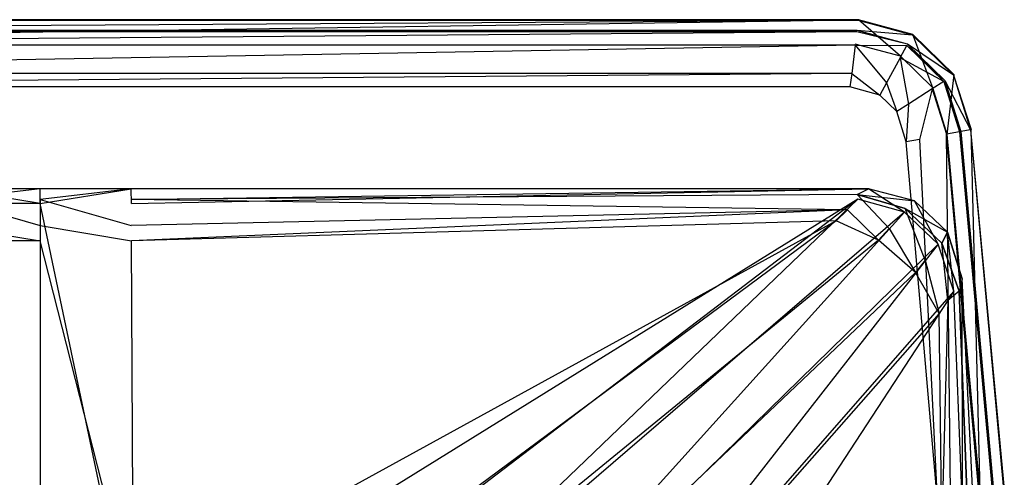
# Model space of a CAD drawing. Extents: x 0 to 0.36, y -0.56 to -0.1.
# Tile 9 of 9: x 0.176 to 0.348, y -0.18 to -0.1. Entities that reach past the tile are written whole.
import ezdxf

# ---------------------------------------------------------------- set-up
doc = ezdxf.new("R2010")
doc.units = 0
doc.layers.add('L0_SITZ_N_5638H0__0___REPLACEMT', color=7, linetype='CONTINUOUS')
doc.layers.add('L1_DECKEL_N_5638H0__0___REPLACE', color=7, linetype='CONTINUOUS')

msp = doc.modelspace()

# ---------------------------------------------------------------- linework, layer by layer
at = {"layer": 'L0_SITZ_N_5638H0__0___REPLACEMT', "color": 8}
for points, invisible_edges in [([(0.16408, -0.12979, 0.350863), (0.18, -0.132374, 0.350974), (0.16406, -0.132374, 0.350973), (0.16408, -0.12979, 0.350863)], 13), ([(0.16408, -0.12979, 0.368002), (0.18, -0.12979, 0.352365), (0.16408, -0.12979, 0.352365), (0.16408, -0.12979, 0.368002)], 13), ([(0.18, -0.12979, 0.352365), (0.16408, -0.12979, 0.368002), (0.18, -0.12979, 0.368002), (0.18, -0.12979, 0.352365)], 14), ([(0.18, -0.132374, 0.350974), (0.16408, -0.12979, 0.350863), (0.18, -0.12979, 0.350863), (0.18, -0.132374, 0.350974)], 14), ([(0.16408, -0.131663, 0.372436), (0.18, -0.12979, 0.368002), (0.16408, -0.12979, 0.368002), (0.16408, -0.131663, 0.372436)], 13), ([(0.18, -0.12979, 0.368002), (0.16408, -0.131663, 0.372436), (0.18, -0.131663, 0.372434), (0.18, -0.12979, 0.368002)], 14), ([(0.16408, -0.12979, 0.352365), (0.18, -0.12979, 0.350863), (0.16408, -0.12979, 0.350863), (0.16408, -0.12979, 0.352365)], 13), ([(0.18, -0.12979, 0.350863), (0.16408, -0.12979, 0.352365), (0.18, -0.12979, 0.352365), (0.18, -0.12979, 0.350863)], 14), ([(0.18, -0.12979, 0.368002), (0.19592, -0.12979, 0.352365), (0.18, -0.12979, 0.352365), (0.18, -0.12979, 0.368002)], 13), ([(0.19592, -0.12979, 0.352365), (0.18, -0.12979, 0.368002), (0.19592, -0.12979, 0.368002), (0.19592, -0.12979, 0.352365)], 14), ([(0.19592, -0.12979, 0.350863), (0.18, -0.132374, 0.350974), (0.18, -0.12979, 0.350863), (0.19592, -0.12979, 0.350863)], 13), ([(0.18, -0.132374, 0.350974), (0.19592, -0.12979, 0.350863), (0.19594, -0.132374, 0.350972), (0.18, -0.132374, 0.350974)], 14), ([(0.18, -0.131663, 0.372434), (0.19592, -0.12979, 0.368002), (0.18, -0.12979, 0.368002), (0.18, -0.131663, 0.372434)], 13), ([(0.19592, -0.12979, 0.368002), (0.18, -0.131663, 0.372434), (0.19592, -0.131663, 0.372436), (0.19592, -0.12979, 0.368002)], 14), ([(0.18, -0.12979, 0.352365), (0.19592, -0.12979, 0.350863), (0.18, -0.12979, 0.350863), (0.18, -0.12979, 0.352365)], 13), ([(0.19592, -0.12979, 0.350863), (0.18, -0.12979, 0.352365), (0.19592, -0.12979, 0.352365), (0.19592, -0.12979, 0.350863)], 14), ([(0.19592, -0.12979, 0.368002), (0.324602, -0.12979, 0.352365), (0.19592, -0.12979, 0.352365), (0.19592, -0.12979, 0.368002)], 13), ([(0.324602, -0.12979, 0.352365), (0.19592, -0.12979, 0.368002), (0.324602, -0.12979, 0.368002), (0.324602, -0.12979, 0.352365)], 14), ([(0.324602, -0.12979, 0.350863), (0.19594, -0.132374, 0.350972), (0.19592, -0.12979, 0.350863), (0.324602, -0.12979, 0.350863)], 13), ([(0.19592, -0.131663, 0.372436), (0.324602, -0.12979, 0.368002), (0.19592, -0.12979, 0.368002), (0.19592, -0.131663, 0.372436)], 14), ([(0.322578, -0.130775, 0.37248), (0.324602, -0.12979, 0.368002), (0.19592, -0.131663, 0.372436), (0.322578, -0.130775, 0.37248)], 14), ([(0.19592, -0.12979, 0.352365), (0.324602, -0.12979, 0.350863), (0.19592, -0.12979, 0.350863), (0.19592, -0.12979, 0.352365)], 13), ([(0.324602, -0.12979, 0.350863), (0.19592, -0.12979, 0.352365), (0.324602, -0.12979, 0.352365), (0.324602, -0.12979, 0.350863)], 14), ([(0.19594, -0.132374, 0.350972), (0.324602, -0.12979, 0.350863), (0.322744, -0.131632, 0.350938), (0.19594, -0.132374, 0.350972)], 14), ([(0.322578, -0.130775, 0.37248), (0.332608, -0.131911, 0.368002), (0.324602, -0.12979, 0.368002), (0.322578, -0.130775, 0.37248)], 14), ([(0.324602, -0.12979, 0.350863), (0.33086, -0.133855, 0.35094), (0.322744, -0.131632, 0.350938), (0.324602, -0.12979, 0.350863)], 13), ([(0.324602, -0.12979, 0.368002), (0.332608, -0.131911, 0.352365), (0.324602, -0.12979, 0.352365), (0.324602, -0.12979, 0.368002)], 13), ([(0.332608, -0.131911, 0.352365), (0.324602, -0.12979, 0.368002), (0.332608, -0.131911, 0.368002), (0.332608, -0.131911, 0.352365)], 14), ([(0.33086, -0.133855, 0.35094), (0.324602, -0.12979, 0.350863), (0.332608, -0.131911, 0.350864), (0.33086, -0.133855, 0.35094)], 14), ([(0.324602, -0.12979, 0.352365), (0.332608, -0.131911, 0.350864), (0.324602, -0.12979, 0.350863), (0.324602, -0.12979, 0.352365)], 13), ([(0.332608, -0.131911, 0.350864), (0.324602, -0.12979, 0.352365), (0.332608, -0.131911, 0.352365), (0.332608, -0.131911, 0.350864)], 14), ([(0.18, -0.136187, 0.374075), (0.16408, -0.131663, 0.372436), (0.16408, -0.136187, 0.374081), (0.18, -0.136187, 0.374075)], 13), ([(0.16408, -0.131663, 0.372436), (0.18, -0.136187, 0.374075), (0.18, -0.131663, 0.372434), (0.16408, -0.131663, 0.372436)], 14), ([(0.19592, -0.136187, 0.374081), (0.18, -0.131663, 0.372434), (0.18, -0.136187, 0.374075), (0.19592, -0.136187, 0.374081)], 13), ([(0.18, -0.131663, 0.372434), (0.19592, -0.136187, 0.374081), (0.19592, -0.131663, 0.372436), (0.18, -0.131663, 0.372434)], 14), ([(0.322578, -0.130775, 0.37248), (0.19592, -0.131663, 0.372436), (0.320889, -0.133472, 0.374231), (0.322578, -0.130775, 0.37248)], 14), ([(0.320889, -0.133472, 0.374231), (0.19592, -0.131663, 0.372436), (0.19592, -0.136187, 0.374081), (0.320889, -0.133472, 0.374231)], 14), ([(0.322744, -0.131632, 0.350938), (0.196345, -0.209822, 0.355293), (0.19594, -0.132374, 0.350972), (0.322744, -0.131632, 0.350938)], 14), ([(0.322744, -0.131632, 0.350938), (0.213608, -0.21464, 0.355346), (0.196345, -0.209822, 0.355293), (0.322744, -0.131632, 0.350938)], 14), ([(0.322744, -0.131632, 0.350938), (0.228821, -0.221568, 0.355373), (0.213608, -0.21464, 0.355346), (0.322744, -0.131632, 0.350938)], 14), ([(0.33086, -0.133855, 0.35094), (0.228821, -0.221568, 0.355373), (0.322744, -0.131632, 0.350938), (0.33086, -0.133855, 0.35094)], 14), ([(0.328191, -0.136733, 0.374186), (0.322578, -0.130775, 0.37248), (0.320889, -0.133472, 0.374231), (0.328191, -0.136733, 0.374186)], 14), ([(0.331007, -0.133257, 0.372467), (0.322578, -0.130775, 0.37248), (0.328191, -0.136733, 0.374186), (0.331007, -0.133257, 0.372467)], 14), ([(0.322578, -0.130775, 0.37248), (0.331007, -0.133257, 0.372467), (0.332608, -0.131911, 0.368002), (0.322578, -0.130775, 0.37248)], 14), ([(0.332608, -0.131911, 0.350864), (0.336727, -0.139428, 0.350944), (0.33086, -0.133855, 0.35094), (0.332608, -0.131911, 0.350864)], 13), ([(0.331007, -0.133257, 0.372467), (0.33835, -0.137385, 0.368004), (0.332608, -0.131911, 0.368002), (0.331007, -0.133257, 0.372467)], 14), ([(0.332608, -0.131911, 0.368002), (0.33835, -0.137385, 0.352368), (0.332608, -0.131911, 0.352365), (0.332608, -0.131911, 0.368002)], 13), ([(0.33835, -0.137385, 0.352368), (0.332608, -0.131911, 0.368002), (0.33835, -0.137385, 0.368004), (0.33835, -0.137385, 0.352368)], 14), ([(0.336727, -0.139428, 0.350944), (0.332608, -0.131911, 0.350864), (0.33835, -0.137385, 0.350866), (0.336727, -0.139428, 0.350944)], 14), ([(0.332608, -0.131911, 0.352365), (0.33835, -0.137385, 0.350866), (0.332608, -0.131911, 0.350864), (0.332608, -0.131911, 0.352365)], 13), ([(0.33835, -0.137385, 0.350866), (0.332608, -0.131911, 0.352365), (0.33835, -0.137385, 0.352368), (0.33835, -0.137385, 0.350866)], 14), ([(0.18, -0.208369, 0.355279), (0.163655, -0.209822, 0.355293), (0.16406, -0.132374, 0.350973), (0.18, -0.208369, 0.355279)], 14), ([(0.18, -0.132374, 0.350974), (0.18, -0.208369, 0.355279), (0.16406, -0.132374, 0.350973), (0.18, -0.132374, 0.350974)], 14), ([(0.196345, -0.209822, 0.355293), (0.18, -0.208369, 0.355279), (0.18, -0.132374, 0.350974), (0.196345, -0.209822, 0.355293)], 14), ([(0.196345, -0.209822, 0.355293), (0.18, -0.132374, 0.350974), (0.19594, -0.132374, 0.350972), (0.196345, -0.209822, 0.355293)], 14), ([(0.195942, -0.138894, 0.373943), (0.320889, -0.133472, 0.374231), (0.19592, -0.136187, 0.374081), (0.195942, -0.138894, 0.373943)], 13), ([(0.320889, -0.133472, 0.374231), (0.195942, -0.138894, 0.373943), (0.318942, -0.135402, 0.374139), (0.320889, -0.133472, 0.374231)], 14), ([(0.33086, -0.133855, 0.35094), (0.243056, -0.230999, 0.355378), (0.228821, -0.221568, 0.355373), (0.33086, -0.133855, 0.35094)], 14), ([(0.336727, -0.139428, 0.350944), (0.243056, -0.230999, 0.355378), (0.33086, -0.133855, 0.35094), (0.336727, -0.139428, 0.350944)], 14), ([(0.326341, -0.138752, 0.374093), (0.320889, -0.133472, 0.374231), (0.318942, -0.135402, 0.374139), (0.326341, -0.138752, 0.374093)], 13), ([(0.320889, -0.133472, 0.374231), (0.326341, -0.138752, 0.374093), (0.328191, -0.136733, 0.374186), (0.320889, -0.133472, 0.374231)], 14), ([(0.334471, -0.142267, 0.374195), (0.331007, -0.133257, 0.372467), (0.328191, -0.136733, 0.374186), (0.334471, -0.142267, 0.374195)], 14), ([(0.337407, -0.1393, 0.372471), (0.331007, -0.133257, 0.372467), (0.334471, -0.142267, 0.374195), (0.337407, -0.1393, 0.372471)], 14), ([(0.337407, -0.1393, 0.372471), (0.33835, -0.137385, 0.368004), (0.331007, -0.133257, 0.372467), (0.337407, -0.1393, 0.372471)], 14), ([(0.318942, -0.135402, 0.374139), (0.195942, -0.138894, 0.373943), (0.196288, -0.202636, 0.36945), (0.318942, -0.135402, 0.374139)], 14), ([(0.318942, -0.135402, 0.374139), (0.196288, -0.202636, 0.36945), (0.218316, -0.209858, 0.369417), (0.318942, -0.135402, 0.374139)], 14), ([(0.318942, -0.135402, 0.374139), (0.218316, -0.209858, 0.369417), (0.23255, -0.215332, 0.369446), (0.318942, -0.135402, 0.374139)], 14), ([(0.326341, -0.138752, 0.374093), (0.318942, -0.135402, 0.374139), (0.23255, -0.215332, 0.369446), (0.326341, -0.138752, 0.374093)], 14), ([(0.18, -0.138894, 0.373935), (0.16408, -0.136187, 0.374081), (0.164058, -0.138894, 0.373943), (0.18, -0.138894, 0.373935)], 13), ([(0.16408, -0.136187, 0.374081), (0.18, -0.138894, 0.373935), (0.18, -0.136187, 0.374075), (0.16408, -0.136187, 0.374081)], 14), ([(0.195942, -0.138894, 0.373943), (0.18, -0.136187, 0.374075), (0.18, -0.138894, 0.373935), (0.195942, -0.138894, 0.373943)], 13), ([(0.18, -0.136187, 0.374075), (0.195942, -0.138894, 0.373943), (0.19592, -0.136187, 0.374081), (0.18, -0.136187, 0.374075)], 14), ([(0.33277, -0.144408, 0.3741), (0.328191, -0.136733, 0.374186), (0.326341, -0.138752, 0.374093), (0.33277, -0.144408, 0.3741)], 13), ([(0.328191, -0.136733, 0.374186), (0.33277, -0.144408, 0.3741), (0.334471, -0.142267, 0.374195), (0.328191, -0.136733, 0.374186)], 14), ([(0.33835, -0.137385, 0.350866), (0.339465, -0.147633, 0.350948), (0.336727, -0.139428, 0.350944), (0.33835, -0.137385, 0.350866)], 13), ([(0.33835, -0.137385, 0.368004), (0.337407, -0.1393, 0.372471), (0.340934, -0.145481, 0.368007), (0.33835, -0.137385, 0.368004)], 14), ([(0.340934, -0.145481, 0.35237), (0.33835, -0.137385, 0.368004), (0.340934, -0.145481, 0.368007), (0.340934, -0.145481, 0.35237)], 13), ([(0.33835, -0.137385, 0.368004), (0.340934, -0.145481, 0.35237), (0.33835, -0.137385, 0.352368), (0.33835, -0.137385, 0.368004)], 14), ([(0.339465, -0.147633, 0.350948), (0.33835, -0.137385, 0.350866), (0.340934, -0.145481, 0.350869), (0.339465, -0.147633, 0.350948)], 14), ([(0.33835, -0.137385, 0.350866), (0.340934, -0.145481, 0.35237), (0.340934, -0.145481, 0.350869), (0.33835, -0.137385, 0.350866)], 13), ([(0.340934, -0.145481, 0.35237), (0.33835, -0.137385, 0.350866), (0.33835, -0.137385, 0.352368), (0.340934, -0.145481, 0.35237)], 14), ([(0.18, -0.201076, 0.369442), (0.164058, -0.138894, 0.373943), (0.163711, -0.202636, 0.36945), (0.18, -0.201076, 0.369442)], 14), ([(0.18, -0.138894, 0.373935), (0.164058, -0.138894, 0.373943), (0.18, -0.201076, 0.369442), (0.18, -0.138894, 0.373935)], 14), ([(0.196288, -0.202636, 0.36945), (0.18, -0.138894, 0.373935), (0.18, -0.201076, 0.369442), (0.196288, -0.202636, 0.36945)], 14), ([(0.196288, -0.202636, 0.36945), (0.195942, -0.138894, 0.373943), (0.18, -0.138894, 0.373935), (0.196288, -0.202636, 0.36945)], 14), ([(0.326341, -0.138752, 0.374093), (0.23255, -0.215332, 0.369446), (0.247522, -0.225241, 0.369455), (0.326341, -0.138752, 0.374093)], 14), ([(0.33277, -0.144408, 0.3741), (0.326341, -0.138752, 0.374093), (0.247522, -0.225241, 0.369455), (0.33277, -0.144408, 0.3741)], 14), ([(0.336727, -0.139428, 0.350944), (0.25607, -0.242741, 0.355358), (0.243056, -0.230999, 0.355378), (0.336727, -0.139428, 0.350944)], 14), ([(0.339465, -0.147633, 0.350948), (0.25607, -0.242741, 0.355358), (0.336727, -0.139428, 0.350944), (0.339465, -0.147633, 0.350948)], 14), ([(0.338405, -0.149265, 0.374251), (0.337407, -0.1393, 0.372471), (0.334471, -0.142267, 0.374195), (0.338405, -0.149265, 0.374251)], 14), ([(0.340394, -0.147659, 0.37249), (0.337407, -0.1393, 0.372471), (0.338405, -0.149265, 0.374251), (0.340394, -0.147659, 0.37249)], 14), ([(0.337407, -0.1393, 0.372471), (0.340394, -0.147659, 0.37249), (0.340934, -0.145481, 0.368007), (0.337407, -0.1393, 0.372471)], 14), ([(0.336888, -0.151534, 0.374155), (0.334471, -0.142267, 0.374195), (0.33277, -0.144408, 0.3741), (0.336888, -0.151534, 0.374155)], 13), ([(0.334471, -0.142267, 0.374195), (0.336888, -0.151534, 0.374155), (0.338405, -0.149265, 0.374251), (0.334471, -0.142267, 0.374195)], 14), ([(0.33277, -0.144408, 0.3741), (0.247522, -0.225241, 0.369455), (0.261134, -0.237538, 0.369438), (0.33277, -0.144408, 0.3741)], 14), ([(0.336888, -0.151534, 0.374155), (0.33277, -0.144408, 0.3741), (0.261134, -0.237538, 0.369438), (0.336888, -0.151534, 0.374155)], 14), ([(0.340934, -0.145481, 0.350869), (0.340969, -0.184865, 0.350984), (0.339465, -0.147633, 0.350948), (0.340934, -0.145481, 0.350869)], 13), ([(0.340934, -0.145481, 0.368007), (0.340394, -0.147659, 0.37249), (0.342807, -0.183048, 0.368014), (0.340934, -0.145481, 0.368007)], 14), ([(0.340934, -0.145481, 0.35237), (0.342807, -0.183048, 0.368014), (0.342807, -0.183048, 0.352377), (0.340934, -0.145481, 0.35237)], 13), ([(0.342807, -0.183048, 0.368014), (0.340934, -0.145481, 0.35237), (0.340934, -0.145481, 0.368007), (0.342807, -0.183048, 0.368014)], 14), ([(0.340969, -0.184865, 0.350984), (0.340934, -0.145481, 0.350869), (0.342807, -0.183048, 0.350875), (0.340969, -0.184865, 0.350984)], 14), ([(0.340934, -0.145481, 0.350869), (0.342807, -0.183048, 0.352377), (0.342807, -0.183048, 0.350875), (0.340934, -0.145481, 0.350869)], 13), ([(0.342807, -0.183048, 0.352377), (0.340934, -0.145481, 0.350869), (0.340934, -0.145481, 0.35237), (0.342807, -0.183048, 0.352377)], 14), ([(0.339465, -0.147633, 0.350948), (0.268038, -0.256948, 0.355303), (0.25607, -0.242741, 0.355358), (0.339465, -0.147633, 0.350948)], 14), ([(0.340969, -0.184865, 0.350984), (0.268038, -0.256948, 0.355303), (0.339465, -0.147633, 0.350948), (0.340969, -0.184865, 0.350984)], 14), ([(0.340394, -0.147659, 0.37249), (0.338405, -0.149265, 0.374251), (0.339296, -0.186518, 0.374169), (0.340394, -0.147659, 0.37249)], 14), ([(0.341859, -0.185055, 0.37247), (0.340394, -0.147659, 0.37249), (0.339296, -0.186518, 0.374169), (0.341859, -0.185055, 0.37247)], 14), ([(0.340394, -0.147659, 0.37249), (0.341859, -0.185055, 0.37247), (0.342807, -0.183048, 0.368014), (0.340394, -0.147659, 0.37249)], 14), ([(0.337371, -0.188422, 0.374032), (0.338405, -0.149265, 0.374251), (0.336888, -0.151534, 0.374155), (0.337371, -0.188422, 0.374032)], 13), ([(0.338405, -0.149265, 0.374251), (0.337371, -0.188422, 0.374032), (0.339296, -0.186518, 0.374169), (0.338405, -0.149265, 0.374251)], 14), ([(0.336888, -0.151534, 0.374155), (0.261134, -0.237538, 0.369438), (0.273167, -0.251879, 0.369458), (0.336888, -0.151534, 0.374155)], 14), ([(0.337371, -0.188422, 0.374032), (0.336888, -0.151534, 0.374155), (0.273167, -0.251879, 0.369458), (0.337371, -0.188422, 0.374032)], 14)]:
    msp.add_3dface(points, dxfattribs=dict(at, invisible_edges=invisible_edges))
at = {"layer": 'L1_DECKEL_N_5638H0__0___REPLACE', "color": 8}
for points, invisible_edges in [([(0.322829, -0.100307, 0.362364), (0.037738, -0.104545, 0.362363), (0.037171, -0.100307, 0.362364), (0.322829, -0.100307, 0.362364)], 13), ([(0.037188, -0.10044, 0.364317), (0.322829, -0.100307, 0.362364), (0.037171, -0.100307, 0.362364), (0.037188, -0.10044, 0.364317)], 13), ([(0.322829, -0.100307, 0.362364), (0.037188, -0.10044, 0.364317), (0.322812, -0.10044, 0.364317), (0.322829, -0.100307, 0.362364)], 14), ([(0.037409, -0.102188, 0.390016), (0.322812, -0.10044, 0.364317), (0.037188, -0.10044, 0.364317), (0.037409, -0.102188, 0.390016)], 13), ([(0.322812, -0.10044, 0.364317), (0.037409, -0.102188, 0.390016), (0.322591, -0.102188, 0.390016), (0.322812, -0.10044, 0.364317)], 14), ([(0.037738, -0.104545, 0.362363), (0.322829, -0.100307, 0.362364), (0.322262, -0.104545, 0.362363), (0.037738, -0.104545, 0.362363)], 14), ([(0.322829, -0.100307, 0.362364), (0.330139, -0.106677, 0.362364), (0.322262, -0.104545, 0.362363), (0.322829, -0.100307, 0.362364)], 13), ([(0.322591, -0.102188, 0.390016), (0.332252, -0.102996, 0.364318), (0.322812, -0.10044, 0.364317), (0.322591, -0.102188, 0.390016)], 13), ([(0.322812, -0.10044, 0.364317), (0.332318, -0.102876, 0.362364), (0.322829, -0.100307, 0.362364), (0.322812, -0.10044, 0.364317)], 13), ([(0.332318, -0.102876, 0.362364), (0.322812, -0.10044, 0.364317), (0.332252, -0.102996, 0.364318), (0.332318, -0.102876, 0.362364)], 14), ([(0.330139, -0.106677, 0.362364), (0.322829, -0.100307, 0.362364), (0.332318, -0.102876, 0.362364), (0.330139, -0.106677, 0.362364)], 14), ([(0.03744, -0.102433, 0.393617), (0.322591, -0.102188, 0.390016), (0.037409, -0.102188, 0.390016), (0.03744, -0.102433, 0.393617)], 13), ([(0.322591, -0.102188, 0.390016), (0.03744, -0.102433, 0.393617), (0.32256, -0.102433, 0.393617), (0.322591, -0.102188, 0.390016)], 14), ([(0.037735, -0.104767, 0.398385), (0.32256, -0.102433, 0.393617), (0.03744, -0.102433, 0.393617), (0.037735, -0.104767, 0.398385)], 13), ([(0.32256, -0.102433, 0.393617), (0.037735, -0.104767, 0.398385), (0.322265, -0.104767, 0.398385), (0.32256, -0.102433, 0.393617)], 14), ([(0.322265, -0.104767, 0.398385), (0.331275, -0.104792, 0.393617), (0.32256, -0.102433, 0.393617), (0.322265, -0.104767, 0.398385)], 14), ([(0.32256, -0.102433, 0.393617), (0.331396, -0.104571, 0.390016), (0.322591, -0.102188, 0.390016), (0.32256, -0.102433, 0.393617)], 13), ([(0.331396, -0.104571, 0.390016), (0.32256, -0.102433, 0.393617), (0.331275, -0.104792, 0.393617), (0.331396, -0.104571, 0.390016)], 14), ([(0.332252, -0.102996, 0.364318), (0.322591, -0.102188, 0.390016), (0.331396, -0.104571, 0.390016), (0.332252, -0.102996, 0.364318)], 14), ([(0.332318, -0.102876, 0.362364), (0.335788, -0.112177, 0.362366), (0.330139, -0.106677, 0.362364), (0.332318, -0.102876, 0.362364)], 13), ([(0.331396, -0.104571, 0.390016), (0.339412, -0.109966, 0.36432), (0.332252, -0.102996, 0.364318), (0.331396, -0.104571, 0.390016)], 13), ([(0.332252, -0.102996, 0.364318), (0.339525, -0.109893, 0.362367), (0.332318, -0.102876, 0.362364), (0.332252, -0.102996, 0.364318)], 13), ([(0.339525, -0.109893, 0.362367), (0.332252, -0.102996, 0.364318), (0.339412, -0.109966, 0.36432), (0.339525, -0.109893, 0.362367)], 14), ([(0.335788, -0.112177, 0.362366), (0.332318, -0.102876, 0.362364), (0.339525, -0.109893, 0.362367), (0.335788, -0.112177, 0.362366)], 14), ([(0.038357, -0.109682, 0.400359), (0.322265, -0.104767, 0.398385), (0.037735, -0.104767, 0.398385), (0.038357, -0.109682, 0.400359)], 13), ([(0.322265, -0.104767, 0.398385), (0.038357, -0.109682, 0.400359), (0.321643, -0.109682, 0.400359), (0.322265, -0.104767, 0.398385)], 14), ([(0.327722, -0.111328, 0.40036), (0.322265, -0.104767, 0.398385), (0.321643, -0.109682, 0.400359), (0.327722, -0.111328, 0.40036)], 13), ([(0.330102, -0.10695, 0.398385), (0.331275, -0.104792, 0.393617), (0.322265, -0.104767, 0.398385), (0.330102, -0.10695, 0.398385)], 14), ([(0.322265, -0.104767, 0.398385), (0.327722, -0.111328, 0.40036), (0.330102, -0.10695, 0.398385), (0.322265, -0.104767, 0.398385)], 14), ([(0.330102, -0.10695, 0.398385), (0.337713, -0.11106, 0.39362), (0.331275, -0.104792, 0.393617), (0.330102, -0.10695, 0.398385)], 13), ([(0.331275, -0.104792, 0.393617), (0.337922, -0.110925, 0.390018), (0.331396, -0.104571, 0.390016), (0.331275, -0.104792, 0.393617)], 13), ([(0.337922, -0.110925, 0.390018), (0.331275, -0.104792, 0.393617), (0.337713, -0.11106, 0.39362), (0.337922, -0.110925, 0.390018)], 14), ([(0.339412, -0.109966, 0.36432), (0.331396, -0.104571, 0.390016), (0.337922, -0.110925, 0.390018), (0.339412, -0.109966, 0.36432)], 14), ([(0.331535, -0.11504, 0.400362), (0.330102, -0.10695, 0.398385), (0.327722, -0.111328, 0.40036), (0.331535, -0.11504, 0.400362)], 13), ([(0.337713, -0.11106, 0.39362), (0.330102, -0.10695, 0.398385), (0.335673, -0.112374, 0.398387), (0.337713, -0.11106, 0.39362)], 14), ([(0.330102, -0.10695, 0.398385), (0.331535, -0.11504, 0.400362), (0.335673, -0.112374, 0.398387), (0.330102, -0.10695, 0.398385)], 14), ([(0.038655, -0.112042, 0.400359), (0.321643, -0.109682, 0.400359), (0.038357, -0.109682, 0.400359), (0.038655, -0.112042, 0.400359)], 13), ([(0.321643, -0.109682, 0.400359), (0.038655, -0.112042, 0.400359), (0.321345, -0.112042, 0.400359), (0.321643, -0.109682, 0.400359)], 14), ([(0.326566, -0.113456, 0.40036), (0.321643, -0.109682, 0.400359), (0.321345, -0.112042, 0.400359), (0.326566, -0.113456, 0.40036)], 13), ([(0.321643, -0.109682, 0.400359), (0.326566, -0.113456, 0.40036), (0.327722, -0.111328, 0.40036), (0.321643, -0.109682, 0.400359)], 14), ([(0.339525, -0.109893, 0.362367), (0.33833, -0.120312, 0.362369), (0.335788, -0.112177, 0.362366), (0.339525, -0.109893, 0.362367)], 13), ([(0.337922, -0.110925, 0.390018), (0.342392, -0.119503, 0.364323), (0.339412, -0.109966, 0.36432), (0.337922, -0.110925, 0.390018)], 14), ([(0.33833, -0.120312, 0.362369), (0.339525, -0.109893, 0.362367), (0.342521, -0.119479, 0.362369), (0.33833, -0.120312, 0.362369)], 14), ([(0.339412, -0.109966, 0.36432), (0.342521, -0.119479, 0.362369), (0.339525, -0.109893, 0.362367), (0.339412, -0.109966, 0.36432)], 14), ([(0.342521, -0.119479, 0.362369), (0.339412, -0.109966, 0.36432), (0.342392, -0.119503, 0.364323), (0.342521, -0.119479, 0.362369)], 13), ([(0.329524, -0.116336, 0.400362), (0.327722, -0.111328, 0.40036), (0.326566, -0.113456, 0.40036), (0.329524, -0.116336, 0.400362)], 13), ([(0.327722, -0.111328, 0.40036), (0.329524, -0.116336, 0.400362), (0.331535, -0.11504, 0.400362), (0.327722, -0.111328, 0.40036)], 14), ([(0.337713, -0.11106, 0.39362), (0.335673, -0.112374, 0.398387), (0.340465, -0.119864, 0.393622), (0.337713, -0.11106, 0.39362)], 14), ([(0.337713, -0.11106, 0.39362), (0.340701, -0.11982, 0.390021), (0.337922, -0.110925, 0.390018), (0.337713, -0.11106, 0.39362)], 14), ([(0.340701, -0.11982, 0.390021), (0.337713, -0.11106, 0.39362), (0.340465, -0.119864, 0.393622), (0.340701, -0.11982, 0.390021)], 13), ([(0.342392, -0.119503, 0.364323), (0.337922, -0.110925, 0.390018), (0.340701, -0.11982, 0.390021), (0.342392, -0.119503, 0.364323)], 13), ([(0.18, -0.326887, 0.400365), (0.038655, -0.112042, 0.400359), (0.033434, -0.113456, 0.40036), (0.18, -0.326887, 0.400365)], 14), ([(0.321345, -0.112042, 0.400359), (0.038655, -0.112042, 0.400359), (0.18, -0.326887, 0.400365), (0.321345, -0.112042, 0.400359)], 14), ([(0.326566, -0.113456, 0.40036), (0.321345, -0.112042, 0.400359), (0.18, -0.326887, 0.400365), (0.326566, -0.113456, 0.40036)], 14), ([(0.333454, -0.121181, 0.400365), (0.335673, -0.112374, 0.398387), (0.331535, -0.11504, 0.400362), (0.333454, -0.121181, 0.400365)], 13), ([(0.335673, -0.112374, 0.398387), (0.333454, -0.121181, 0.400365), (0.338207, -0.120288, 0.39839), (0.335673, -0.112374, 0.398387)], 14), ([(0.335673, -0.112374, 0.398387), (0.338207, -0.120288, 0.39839), (0.340465, -0.119864, 0.393622), (0.335673, -0.112374, 0.398387)], 14), ([(0.18, -0.326887, 0.400365), (0.033434, -0.113456, 0.40036), (0.030476, -0.116336, 0.400363), (0.18, -0.326887, 0.400365)], 14), ([(0.329524, -0.116336, 0.400362), (0.326566, -0.113456, 0.40036), (0.18, -0.326887, 0.400365), (0.329524, -0.116336, 0.400362)], 14), ([(0.331172, -0.12161, 0.400365), (0.331535, -0.11504, 0.400362), (0.329524, -0.116336, 0.400362), (0.331172, -0.12161, 0.400365)], 13), ([(0.331535, -0.11504, 0.400362), (0.331172, -0.12161, 0.400365), (0.333454, -0.121181, 0.400365), (0.331535, -0.11504, 0.400362)], 14), ([(0.18, -0.326887, 0.400365), (0.030476, -0.116336, 0.400363), (0.028828, -0.12161, 0.400366), (0.18, -0.326887, 0.400365)], 14), ([(0.331172, -0.12161, 0.400365), (0.329524, -0.116336, 0.400362), (0.18, -0.326887, 0.400365), (0.331172, -0.12161, 0.400365)], 14), ([(0.340465, -0.119864, 0.393622), (0.338207, -0.120288, 0.39839), (0.346152, -0.18237, 0.393629), (0.340465, -0.119864, 0.393622)], 14), ([(0.342521, -0.119479, 0.362369), (0.344045, -0.182584, 0.362375), (0.33833, -0.120312, 0.362369), (0.342521, -0.119479, 0.362369)], 13), ([(0.340465, -0.119864, 0.393622), (0.346398, -0.182356, 0.390027), (0.340701, -0.11982, 0.390021), (0.340465, -0.119864, 0.393622)], 14), ([(0.346398, -0.182356, 0.390027), (0.340465, -0.119864, 0.393622), (0.346152, -0.18237, 0.393629), (0.346398, -0.182356, 0.390027)], 13), ([(0.342392, -0.119503, 0.364323), (0.340701, -0.11982, 0.390021), (0.348148, -0.18225, 0.364329), (0.342392, -0.119503, 0.364323)], 14), ([(0.340701, -0.11982, 0.390021), (0.346398, -0.182356, 0.390027), (0.348148, -0.18225, 0.364329), (0.340701, -0.11982, 0.390021)], 14), ([(0.342392, -0.119503, 0.364323), (0.348281, -0.182242, 0.362375), (0.342521, -0.119479, 0.362369), (0.342392, -0.119503, 0.364323)], 14), ([(0.348281, -0.182242, 0.362375), (0.342392, -0.119503, 0.364323), (0.348148, -0.18225, 0.364329), (0.348281, -0.182242, 0.362375)], 13), ([(0.344045, -0.182584, 0.362375), (0.342521, -0.119479, 0.362369), (0.348281, -0.182242, 0.362375), (0.344045, -0.182584, 0.362375)], 14), ([(0.18, -0.326887, 0.400365), (0.028828, -0.12161, 0.400366), (0.023467, -0.182958, 0.400372), (0.18, -0.326887, 0.400365)], 14), ([(0.336533, -0.182957, 0.400372), (0.331172, -0.12161, 0.400365), (0.18, -0.326887, 0.400365), (0.336533, -0.182957, 0.400372)], 14), ([(0.336533, -0.182957, 0.400372), (0.333454, -0.121181, 0.400365), (0.331172, -0.12161, 0.400365), (0.336533, -0.182957, 0.400372)], 13), ([(0.338896, -0.182813, 0.400372), (0.338207, -0.120288, 0.39839), (0.333454, -0.121181, 0.400365), (0.338896, -0.182813, 0.400372)], 14), ([(0.333454, -0.121181, 0.400365), (0.336533, -0.182957, 0.400372), (0.338896, -0.182813, 0.400372), (0.333454, -0.121181, 0.400365)], 14), ([(0.338207, -0.120288, 0.39839), (0.343837, -0.182511, 0.398397), (0.346152, -0.18237, 0.393629), (0.338207, -0.120288, 0.39839)], 14), ([(0.343837, -0.182511, 0.398397), (0.338207, -0.120288, 0.39839), (0.338896, -0.182813, 0.400372), (0.343837, -0.182511, 0.398397)], 14)]:
    msp.add_3dface(points, dxfattribs=dict(at, invisible_edges=invisible_edges))

doc.saveas('drawing.dxf')
